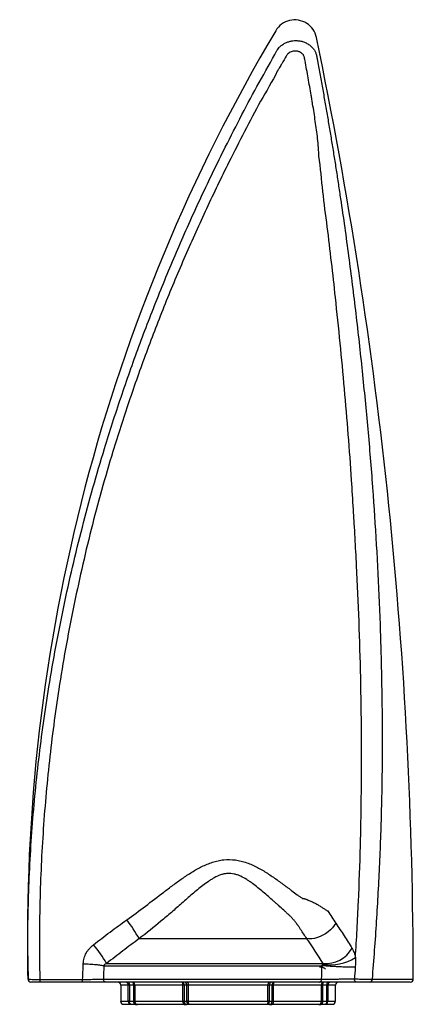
# Model space of a CAD drawing. Header units: millimetres. Extents: x 53 to 192, y 23 to 190.
# Tile 4 of 4: x 148 to 192, y 79 to 190. Entities that reach past the tile are written whole.
import ezdxf

# ---------------------------------------------------------------- set-up
doc = ezdxf.new("R2010")
doc.units = ezdxf.units.MM

msp = doc.modelspace()

# ---------------------------------------------------------------- linework, layer by layer
at = {"color": 7, "linetype": 'Continuous', "lineweight": 25}
for p, q in [((161.01, 86.47), (179.88, 86.47)), ((157.03, 83.42), (181.59, 83.42)), ((157.35, 83.67), (181.72, 83.67)), ((154.65, 81.57), (149.84, 81.57)), ((156.99, 81.91), (181.52, 81.91)), ((181.29, 81.57), (157.3, 81.57)), ((158.93, 81.24), (158.93, 79.41)), ((159.92, 81.24), (159.79, 81.24)), ((159.79, 79.41), (159.79, 81.24)), ((160.4, 81.24), (159.92, 81.24)), ((159.92, 81.24), (159.92, 79.41)), ((160.51, 81.24), (160.4, 81.24)), ((160.4, 79.41), (160.4, 81.24)), ((165.93, 81.24), (160.51, 81.24)), ((160.51, 81.24), (160.51, 79.41)), ((166.07, 81.24), (165.93, 81.24)), ((165.93, 79.41), (165.93, 81.24)), ((166.37, 81.24), (166.07, 81.24)), ((166.07, 81.24), (166.07, 79.41)), ((166.53, 81.24), (166.37, 81.24)), ((166.37, 79.41), (166.37, 81.24)), ((175.5, 81.24), (166.53, 81.24)), ((166.53, 81.24), (166.53, 79.41)), ((175.5, 79.41), (175.5, 81.24)), ((175.65, 81.24), (175.5, 81.24)), ((175.96, 81.24), (175.65, 81.24)), ((175.65, 81.24), (175.65, 79.41)), ((175.96, 79.41), (175.96, 81.24)), ((176.1, 81.24), (175.96, 81.24)), ((181.52, 81.24), (176.1, 81.24)), ((176.1, 81.24), (176.1, 79.41)), ((181.52, 79.41), (181.52, 81.24)), ((181.52, 81.24), (181.63, 81.24)), ((182.11, 81.24), (181.63, 81.24)), ((181.63, 81.24), (181.63, 79.41)), ((182.11, 79.41), (182.11, 81.24)), ((182.11, 81.24), (182.23, 81.24)), ((182.23, 81.24), (182.23, 79.41)), ((183.1, 79.41), (183.1, 81.24)), ((160.1, 79.07), (159.26, 79.07)), ((159.92, 79.41), (159.79, 79.41)), ((159.92, 79.41), (160.4, 79.41)), ((160.58, 79.07), (160.1, 79.07)), ((160.51, 79.41), (160.4, 79.41)), ((160.51, 79.41), (165.93, 79.41)), ((160.58, 79.07), (160.81, 79.07)), ((166.08, 79.07), (160.81, 79.07)), ((166.07, 79.41), (165.93, 79.41)), ((166.07, 79.41), (166.37, 79.41)), ((166.08, 79.07), (166.34, 79.07)), ((166.65, 79.07), (166.34, 79.07)), ((166.53, 79.41), (166.37, 79.41)), ((166.53, 79.41), (175.5, 79.41)), ((175.38, 79.07), (166.65, 79.07)), ((175.68, 79.07), (175.38, 79.07)), ((175.65, 79.41), (175.5, 79.41)), ((175.65, 79.41), (175.96, 79.41)), ((175.68, 79.07), (175.95, 79.07)), ((181.22, 79.07), (175.95, 79.07)), ((176.1, 79.41), (175.96, 79.41)), ((176.1, 79.41), (181.52, 79.41)), ((181.22, 79.07), (181.45, 79.07)), ((181.93, 79.07), (181.45, 79.07)), ((181.63, 79.41), (181.52, 79.41)), ((181.63, 79.41), (182.11, 79.41)), ((182.76, 79.07), (181.93, 79.07)), ((182.23, 79.41), (182.11, 79.41))]:
    msp.add_line(p, q, dxfattribs=at)
at = {"color": 8, "linetype": 'Continuous', "lineweight": 25}
for p, q in [((159.79, 81.24), (158.93, 81.24)), ((183.1, 81.24), (182.23, 81.24)), ((158.93, 79.41), (159.79, 79.41)), ((182.23, 79.41), (183.1, 79.41))]:
    msp.add_line(p, q, dxfattribs=at)
at = {"color": 7, "linetype": 'Continuous', "lineweight": 25, "flags": 128}
for points in [[(183.13, 88.2), (182.96, 87.94), (182.76, 87.68), (182.53, 87.44), (182.27, 87.22), (181.99, 87.01), (181.69, 86.84), (181.38, 86.69), (181.07, 86.58), (180.75, 86.49), (180.45, 86.45), (180.15, 86.44), (179.88, 86.47)], [(149.84, 81.88), (150.5, 81.88), (153.17, 81.88), (154.65, 81.88)], [(159.92, 81.24), (159.92, 81.31), (159.91, 81.37), (159.89, 81.43), (159.87, 81.48), (159.84, 81.52), (159.81, 81.55), (159.78, 81.57), (159.74, 81.57)], [(160.4, 81.24), (160.39, 81.31), (160.38, 81.37), (160.36, 81.43), (160.34, 81.48), (160.31, 81.52), (160.28, 81.55), (160.25, 81.57), (160.21, 81.57)], [(165.93, 81.24), (165.93, 81.31), (165.92, 81.37), (165.91, 81.43), (165.89, 81.48), (165.87, 81.52), (165.84, 81.55), (165.81, 81.57), (165.79, 81.57)], [(166.41, 81.57), (166.43, 81.57), (166.45, 81.55), (166.47, 81.52), (166.49, 81.48), (166.51, 81.43), (166.52, 81.37), (166.53, 81.31), (166.53, 81.24)], [(175.62, 81.57), (175.6, 81.57), (175.58, 81.55), (175.55, 81.52), (175.54, 81.48), (175.52, 81.43), (175.51, 81.37), (175.5, 81.31), (175.5, 81.24)], [(176.24, 81.57), (176.21, 81.57), (176.19, 81.55), (176.16, 81.52), (176.14, 81.48), (176.12, 81.43), (176.11, 81.37), (176.1, 81.31), (176.1, 81.24)], [(181.82, 81.57), (181.78, 81.57), (181.75, 81.55), (181.71, 81.52), (181.69, 81.48), (181.66, 81.43), (181.65, 81.37), (181.64, 81.31), (181.63, 81.24)], [(182.29, 81.57), (182.25, 81.57), (182.22, 81.55), (182.19, 81.52), (182.16, 81.48), (182.14, 81.43), (182.12, 81.37), (182.11, 81.31), (182.11, 81.24)], [(160.1, 79.07), (160.07, 79.08), (160.03, 79.1), (160, 79.13), (159.98, 79.17), (159.95, 79.22), (159.94, 79.28), (159.93, 79.34), (159.92, 79.41)], [(160.58, 79.07), (160.54, 79.08), (160.51, 79.1), (160.48, 79.13), (160.45, 79.17), (160.43, 79.22), (160.41, 79.28), (160.4, 79.34), (160.4, 79.41)], [(165.93, 79.41), (165.93, 79.34), (165.94, 79.28), (165.96, 79.22), (165.97, 79.17), (166, 79.13), (166.02, 79.1), (166.05, 79.08), (166.08, 79.07)], [(166.53, 79.41), (166.53, 79.34), (166.54, 79.28), (166.55, 79.22), (166.57, 79.17), (166.58, 79.13), (166.61, 79.1), (166.63, 79.08), (166.65, 79.07)], [(175.5, 79.41), (175.5, 79.34), (175.49, 79.28), (175.48, 79.22), (175.46, 79.17), (175.44, 79.13), (175.42, 79.1), (175.4, 79.08), (175.38, 79.07)], [(176.1, 79.41), (176.09, 79.34), (176.09, 79.28), (176.07, 79.22), (176.05, 79.17), (176.03, 79.13), (176.01, 79.1), (175.98, 79.08), (175.95, 79.07)], [(181.63, 79.41), (181.63, 79.34), (181.62, 79.28), (181.6, 79.22), (181.58, 79.17), (181.55, 79.13), (181.52, 79.1), (181.49, 79.08), (181.45, 79.07)], [(182.11, 79.41), (182.1, 79.34), (182.09, 79.28), (182.08, 79.22), (182.05, 79.17), (182.03, 79.13), (181.99, 79.1), (181.96, 79.08), (181.93, 79.07)]]:
    msp.add_lwpolyline(points, dxfattribs=at)
at = {"color": 7, "linetype": 'Continuous', "lineweight": 25}
for centre, radius, start, end in [((143.89, 76.82), 19.65, 29.4195, 36.797), ((142.72, 75), 17.01, 30.6711, 39.3601), ((182.02, 87.02), 3.36, 264.7434, 330.7958), ((182.4, 89.09), 5.59, 262.1839, 301.6872), ((148.84, 81.91), 0.333, 181.0968, 270.0005), ((148.84, 81.91), 0.333, 181.428, 270), ((211.37, 81.81), 61.53, 179.9297, 180.2176), ((158.6, 81.24), 0.333, 0, 90), ((159.47, 81.25), 0.322, 357.9573, 87.8002), ((160.2, 81.26), 0.318, 357.1485, 86.832), ((165.76, 81.26), 0.31, 355.4032, 84.5106), ((166.06, 81.26), 0.31, 355.4032, 84.5106), ((175.96, 81.26), 0.31, 95.4893, 184.5972), ((176.27, 81.26), 0.31, 95.4893, 184.5972), ((181.83, 81.26), 0.318, 93.1681, 182.8513), ((182.56, 81.25), 0.322, 92.1999, 182.0426), ((183.43, 81.24), 0.333, 90, 180), ((186.92, 81.86), 0.294, 281.4345, 6.8995), ((191.51, 81.91), 0.333, 270, 0.0364), ((159.26, 79.41), 0.333, 180, 270), ((160.12, 79.4), 0.322, 177.9573, 267.8002), ((160.83, 79.39), 0.318, 177.1485, 266.8321), ((166.37, 79.38), 0.31, 175.4032, 264.5106), ((166.68, 79.38), 0.31, 175.4032, 264.5106), ((175.35, 79.38), 0.31, 275.4895, 4.5967), ((175.65, 79.38), 0.31, 275.4894, 4.5968), ((181.2, 79.39), 0.318, 273.168, 2.8514), ((181.91, 79.4), 0.322, 272.1998, 2.0427), ((182.76, 79.41), 0.333, 270, 0)]:
    msp.add_arc(centre, radius, start, end, dxfattribs=at)
for points, knots in [([(191.85, 81.91), (191.82, 117.52), (188.18, 153.04), (180.82, 188.59), (180.22, 189.44), (178.94, 189.94), (177.56, 189.89), (176.72, 189.27), (157.23, 156.41), (147.57, 119.4), (148.51, 81.9)], [0.0014743, 0.0014743, 0.0014743, 0.0014743, 0.473709, 0.473709, 0.4828311, 0.4873922, 0.4919533, 0.5010754, 0.5010754, 0.9985628, 0.9985628, 0.9985628, 0.9985628]), ([(176.5, 186.46), (176.5, 186.46), (176.58, 186.46), (176.65, 186.75), (176.92, 186.94), (177.22, 187.19), (177.57, 187.36), (177.92, 187.49), (178.29, 187.56), (178.68, 187.58), (179.09, 187.55), (179.5, 187.44), (179.89, 187.27), (180.23, 187.04), (180.51, 186.78), (180.73, 186.5), (180.87, 186.19), (180.95, 185.98), (180.97, 185.87), (180.97, 185.87)], [0, 0, 0, 0, 0.000001, 0.04625, 0.115302, 0.186289, 0.251512, 0.318196, 0.383795, 0.450754, 0.523998, 0.599294, 0.673426, 0.749873, 0.814417, 0.880892, 0.939633, 0.999998, 1, 1, 1, 1]), ([(148.51, 81.9), (148.5, 82.63), (148.47, 84.39), (148.48, 87.17), (148.54, 90.59), (148.68, 94.35), (148.93, 98.45), (149.27, 102.55), (149.71, 106.65), (150.23, 110.74), (150.87, 114.97), (151.62, 119.34), (152.51, 123.83), (153.5, 128.32), (154.6, 132.78), (155.8, 137.23), (157.23, 142.12), (158.94, 147.43), (160.96, 153.16), (163.14, 158.83), (165.49, 164.47), (168, 170.06), (170.38, 174.98), (172.57, 179.24), (174.47, 182.88), (175.89, 185.23), (176.5, 186.46), (176.5, 186.46)], [0, 0, 0, 0, 0.020036, 0.048172, 0.076317, 0.113849, 0.151385, 0.188917, 0.226614, 0.264317, 0.302015, 0.34388, 0.385751, 0.427617, 0.469682, 0.511752, 0.553818, 0.609152, 0.664487, 0.719999, 0.775512, 0.831549, 0.887586, 0.925057, 0.962531, 1, 1, 1, 1, 1]), ([(181.24, 174.57), (181.23, 174.73), (181.22, 174.9), (181.2, 175.23), (181.19, 175.39), (181.15, 175.88), (181.12, 176.21), (181.01, 177.19), (180.92, 177.84), (180.73, 179.15), (180.63, 179.8), (180.5, 180.61), (180.47, 180.77), (180.43, 181.01), (180.42, 181.1), (180.39, 181.26), (180.38, 181.34), (180.31, 181.75), (180.25, 182.07), (180.08, 183.04), (179.97, 183.69), (179.79, 184.66), (179.73, 184.98), (179.65, 185.39), (179.64, 185.47), (179.62, 185.57), (179.62, 185.59), (179.61, 185.63), (179.6, 185.65), (179.59, 185.71), (179.58, 185.75), (179.55, 185.83), (179.53, 185.86), (179.49, 185.94), (179.47, 185.97), (179.42, 186.03), (179.39, 186.06), (179.33, 186.12), (179.3, 186.15), (179.2, 186.22), (179.13, 186.26), (179.02, 186.31), (178.98, 186.33), (178.9, 186.35), (178.86, 186.37), (178.78, 186.38), (178.74, 186.39), (178.66, 186.4), (178.62, 186.4), (178.5, 186.4), (178.42, 186.39), (178.26, 186.36), (178.18, 186.34), (178.03, 186.28), (177.95, 186.24), (177.82, 186.14), (177.76, 186.09), (177.67, 186), (177.65, 185.97), (177.6, 185.9), (177.58, 185.87), (177.39, 185.55), (177.23, 185.26), (176.98, 184.83), (176.9, 184.69), (176.77, 184.48), (176.73, 184.41), (176.66, 184.31), (176.64, 184.27), (176.61, 184.22), (176.6, 184.2), (176.58, 184.18), (176.57, 184.16), (176.56, 184.15), (176.56, 184.14), (176.55, 184.14), (176.55, 184.13)], [0, 0, 0, 0, 0.03125, 0.03125, 0.0625, 0.0625, 0.125, 0.125, 0.25, 0.25, 0.375, 0.375, 0.40625, 0.40625, 0.421875, 0.421875, 0.4375, 0.4375, 0.5, 0.5, 0.625, 0.625, 0.6875, 0.6875, 0.703125, 0.703125, 0.707031, 0.707031, 0.710938, 0.710938, 0.71875, 0.71875, 0.726563, 0.726563, 0.734375, 0.734375, 0.742188, 0.742188, 0.75, 0.75, 0.765625, 0.765625, 0.773438, 0.773438, 0.78125, 0.78125, 0.789063, 0.789063, 0.796875, 0.796875, 0.8125, 0.8125, 0.828125, 0.828125, 0.84375, 0.84375, 0.859375, 0.859375, 0.867188, 0.867188, 0.875, 0.875, 0.9375, 0.9375, 0.96875, 0.96875, 0.984375, 0.984375, 0.992188, 0.992188, 0.996094, 0.996094, 0.998047, 0.999023, 0.999023, 1, 1, 1, 1]), ([(180.97, 185.87), (180.97, 185.87), (180.97, 185.87), (180.97, 185.87), (180.97, 185.87), (180.97, 185.86), (180.97, 185.84), (180.98, 185.82), (180.99, 185.76), (181.01, 185.64), (181.05, 185.41), (181.14, 184.94), (181.21, 184.54), (181.36, 183.73), (181.46, 183.2), (181.6, 182.39), (181.65, 182.13), (181.74, 181.59), (181.79, 181.32), (181.93, 180.52), (182.02, 179.98), (182.21, 178.91), (182.3, 178.37), (182.48, 177.3), (182.57, 176.76), (182.75, 175.69), (182.83, 175.15), (183.01, 174.08), (183.09, 173.54), (183.26, 172.46), (183.34, 171.93), (183.5, 170.85), (183.58, 170.31), (183.82, 168.7), (183.98, 167.62), (184.43, 164.39), (184.71, 162.23), (185.26, 157.91), (185.51, 155.75), (185.99, 151.42), (186.21, 149.26), (186.63, 144.92), (186.83, 142.76), (187.09, 139.5), (187.18, 138.42), (187.3, 136.79), (187.34, 136.24), (187.41, 135.16), (187.45, 134.62), (187.77, 129.73), (187.99, 125.38), (188.21, 118.86), (188.26, 116.68), (188.33, 112.33), (188.35, 110.15), (188.34, 105.8), (188.31, 103.62), (188.21, 99.27), (188.13, 97.1), (187.94, 92.75), (187.82, 90.58), (187.62, 87.32), (187.54, 86.24), (187.38, 84.07), (187.3, 82.98), (187.21, 81.9)], [0, 0, 0, 0, 0.000031, 0.000031, 0.000061, 0.000122, 0.000244, 0.000488, 0.000977, 0.001953, 0.003906, 0.007812, 0.015625, 0.015625, 0.03125, 0.03125, 0.039062, 0.039062, 0.046875, 0.046875, 0.0625, 0.0625, 0.078125, 0.078125, 0.09375, 0.09375, 0.109375, 0.109375, 0.125, 0.125, 0.140625, 0.140625, 0.15625, 0.15625, 0.1875, 0.1875, 0.25, 0.25, 0.3125, 0.3125, 0.375, 0.375, 0.4375, 0.4375, 0.46875, 0.46875, 0.484375, 0.484375, 0.5, 0.5, 0.625, 0.625, 0.6875, 0.6875, 0.75, 0.75, 0.8125, 0.8125, 0.875, 0.875, 0.9375, 0.9375, 0.96875, 0.96875, 1, 1, 1, 1]), ([(176.55, 184.13), (176.55, 184.13), (175.98, 182.98), (174.63, 180.77), (172.86, 177.34), (170.8, 173.31), (168.56, 168.66), (166.16, 163.34), (163.9, 157.94), (161.79, 152.46), (159.83, 146.92), (158.16, 141.74), (156.76, 136.93), (155.59, 132.52), (154.53, 128.07), (153.57, 123.59), (152.71, 119.09), (151.98, 114.73), (151.38, 110.52), (150.89, 106.47), (150.49, 102.4), (150.18, 98.31), (149.95, 94.22), (149.83, 90.47), (149.78, 87.06), (149.79, 84.32), (149.82, 82.59), (149.84, 81.88)], [0, 0, 0, 0, 0, 0.036109, 0.072222, 0.108333, 0.162656, 0.21698, 0.271799, 0.326617, 0.381612, 0.436606, 0.479264, 0.52193, 0.56459, 0.607469, 0.650355, 0.693234, 0.731431, 0.769632, 0.807829, 0.84619, 0.884555, 0.922916, 0.95152, 0.980132, 1, 1, 1, 1]), ([(185.11, 134.77), (185.11, 134.77), (185.04, 135.87), (184.88, 138.69), (184.54, 143.22), (184.11, 148.37), (183.63, 153.52), (183, 159.6), (182.35, 165.29), (181.65, 170.58), (181.41, 173.24), (181.24, 174.57), (181.24, 174.57)], [0, 0, 0, 0, 0.0000002, 0.0826424, 0.2118071, 0.3409726, 0.4702016, 0.5994307, 0.7997114, 0.8998627, 0.9999997, 1, 1, 1, 1]), ([(185.34, 84.33), (185.4, 85.38), (185.47, 86.43), (185.58, 88.53), (185.63, 89.58), (185.77, 92.73), (185.85, 94.83), (185.93, 97.98), (185.95, 99.03), (185.99, 101.14), (186, 102.19), (186.03, 105.34), (186.04, 107.45), (185.99, 113.76), (185.9, 117.96), (185.67, 124.27), (185.57, 126.37), (185.41, 129.52), (185.36, 130.57), (185.27, 132.15), (185.22, 132.93), (185.16, 133.85), (185.14, 134.31), (185.12, 134.54), (185.11, 134.66), (185.11, 134.7), (185.11, 134.74), (185.11, 134.75), (185.11, 134.77)], [0, 0, 0, 0, 0.0625, 0.0625, 0.125, 0.125, 0.25, 0.25, 0.3125, 0.3125, 0.375, 0.375, 0.5, 0.5, 0.75, 0.75, 0.875, 0.875, 0.9375, 0.9375, 0.96875, 0.984375, 0.992188, 0.996094, 0.998047, 0.999023, 0.999023, 1, 1, 1, 1]), ([(159.63, 88.59), (160.33, 89.09), (161.02, 89.61), (162.4, 90.65), (163.08, 91.18), (164.11, 91.96), (164.46, 92.22), (165.15, 92.74), (165.5, 92.99), (166.03, 93.36), (166.21, 93.48), (166.57, 93.72), (166.76, 93.84), (167.31, 94.18), (167.68, 94.39), (168.45, 94.77), (168.84, 94.93), (169.46, 95.13), (169.67, 95.19), (169.99, 95.26), (170.1, 95.28), (170.31, 95.32), (170.42, 95.33), (170.96, 95.39), (171.4, 95.38), (171.94, 95.31), (172.05, 95.29), (172.26, 95.25), (172.37, 95.22), (172.69, 95.15), (172.9, 95.08), (173.31, 94.94), (173.51, 94.86), (173.91, 94.68), (174.11, 94.58), (174.69, 94.28), (175.07, 94.06), (175.8, 93.59), (176.16, 93.34), (176.7, 92.96), (176.87, 92.83), (177.14, 92.64), (177.22, 92.57), (177.36, 92.47), (177.4, 92.44), (177.46, 92.39), (177.49, 92.37), (177.53, 92.34), (177.55, 92.33), (177.57, 92.31)], [0, 0, 0, 0, 0.125, 0.125, 0.25, 0.25, 0.3125, 0.3125, 0.375, 0.375, 0.40625, 0.40625, 0.4375, 0.4375, 0.5, 0.5, 0.5625, 0.5625, 0.59375, 0.59375, 0.609375, 0.609375, 0.625, 0.625, 0.6875, 0.6875, 0.703125, 0.703125, 0.71875, 0.71875, 0.75, 0.75, 0.78125, 0.78125, 0.8125, 0.8125, 0.875, 0.875, 0.9375, 0.9375, 0.96875, 0.96875, 0.984375, 0.984375, 0.992187, 0.992187, 0.996094, 0.996094, 1, 1, 1, 1]), ([(179.88, 86.47), (179.64, 86.81), (179.41, 87.15), (179.11, 87.59), (179.03, 87.73), (178.94, 87.86), (178.89, 87.93), (178.88, 87.95), (178.85, 88), (178.83, 88.02), (178.75, 88.13), (178.68, 88.23), (178.53, 88.41), (178.45, 88.51), (178.29, 88.69), (178.21, 88.78), (178.08, 88.92), (178.04, 88.97), (177.97, 89.03), (177.95, 89.06), (177.91, 89.09), (177.9, 89.1), (177.88, 89.12), (177.87, 89.13), (177.76, 89.23), (177.66, 89.32), (177.47, 89.49), (177.37, 89.58), (177.09, 89.83), (176.9, 90.01), (176.61, 90.27), (176.51, 90.35), (176.32, 90.52), (176.22, 90.61), (175.74, 91.04), (175.35, 91.38), (174.76, 91.88), (174.56, 92.04), (174.16, 92.37), (173.96, 92.53), (173.65, 92.76), (173.54, 92.83), (173.33, 92.98), (173.22, 93.05), (172.89, 93.26), (172.67, 93.38), (172.32, 93.54), (172.2, 93.59), (172.02, 93.66), (171.96, 93.68), (171.83, 93.71), (171.77, 93.73), (171.45, 93.8), (171.19, 93.82), (170.87, 93.8), (170.8, 93.79), (170.67, 93.77), (170.61, 93.76), (170.48, 93.74), (170.42, 93.72), (170.29, 93.68), (170.23, 93.66), (169.92, 93.56), (169.69, 93.45), (169.35, 93.26), (169.24, 93.2), (169.02, 93.06), (168.91, 92.99), (168.59, 92.77), (168.38, 92.62), (167.97, 92.3), (167.77, 92.14), (167.37, 91.81), (167.17, 91.64), (166.58, 91.13), (166.2, 90.79), (165.42, 90.11), (165.03, 89.76), (164.24, 89.08), (163.85, 88.75), (162.65, 87.75), (161.84, 87.1), (161.01, 86.47)], [0, 0, 0, 0, 0.0625, 0.0625, 0.078125, 0.085937, 0.085937, 0.089844, 0.089844, 0.09375, 0.09375, 0.109375, 0.109375, 0.125, 0.125, 0.140625, 0.140625, 0.148437, 0.148437, 0.152344, 0.152344, 0.154297, 0.154297, 0.15625, 0.15625, 0.171875, 0.171875, 0.1875, 0.1875, 0.21875, 0.21875, 0.234375, 0.234375, 0.25, 0.25, 0.3125, 0.3125, 0.34375, 0.34375, 0.375, 0.375, 0.390625, 0.390625, 0.40625, 0.40625, 0.4375, 0.4375, 0.453125, 0.453125, 0.460938, 0.460938, 0.46875, 0.46875, 0.5, 0.5, 0.507813, 0.507813, 0.515625, 0.515625, 0.523438, 0.523438, 0.53125, 0.53125, 0.5625, 0.5625, 0.578125, 0.578125, 0.59375, 0.59375, 0.625, 0.625, 0.65625, 0.65625, 0.6875, 0.6875, 0.75, 0.75, 0.8125, 0.8125, 0.875, 0.875, 1, 1, 1, 1]), ([(177.57, 92.31), (177.63, 92.27), (177.68, 92.24), (177.78, 92.16), (177.83, 92.13), (177.99, 92.02), (178.09, 91.94), (178.4, 91.72), (178.6, 91.56), (178.8, 91.41)], [0, 0, 0, 0, 0.125, 0.125, 0.25, 0.25, 0.5, 0.5, 1, 1, 1, 1]), ([(178.8, 91.41), (178.89, 91.34), (178.98, 91.27), (179.12, 91.16), (179.17, 91.13), (179.27, 91.06), (179.32, 91.03), (179.37, 91)], [0, 0, 0, 0, 0.5, 0.5, 0.75, 0.75, 1, 1, 1, 1]), ([(179.37, 91), (179.38, 91), (179.39, 91), (179.41, 91), (179.42, 91), (179.44, 90.99), (179.46, 90.99), (179.52, 90.98), (179.56, 90.98), (179.61, 90.97), (179.63, 90.96), (179.67, 90.95), (179.68, 90.94), (179.74, 90.92), (179.77, 90.91), (179.87, 90.87), (179.94, 90.84), (180.08, 90.79), (180.15, 90.76), (180.28, 90.7), (180.35, 90.67), (180.48, 90.61), (180.55, 90.58), (180.67, 90.52), (180.74, 90.49), (180.86, 90.42), (180.92, 90.39), (181.1, 90.29), (181.21, 90.22), (181.44, 90.08), (181.54, 90.02), (181.7, 89.92), (181.75, 89.88), (181.85, 89.82), (181.9, 89.79), (182, 89.73), (182.05, 89.7), (182.12, 89.66), (182.14, 89.64), (182.17, 89.62), (182.18, 89.61), (182.21, 89.6), (182.22, 89.59), (182.23, 89.59)], [0, 0, 0, 0, 0.007812, 0.007812, 0.015625, 0.015625, 0.03125, 0.03125, 0.0625, 0.0625, 0.078125, 0.078125, 0.09375, 0.09375, 0.125, 0.125, 0.1875, 0.1875, 0.25, 0.25, 0.3125, 0.3125, 0.375, 0.375, 0.4375, 0.4375, 0.5, 0.5, 0.625, 0.625, 0.75, 0.75, 0.8125, 0.8125, 0.875, 0.875, 0.9375, 0.9375, 0.96875, 0.96875, 0.984375, 0.984375, 1, 1, 1, 1]), ([(155.87, 85.78), (156.49, 86.26), (157.11, 86.74), (158.36, 87.67), (158.99, 88.13), (159.63, 88.59)], [0, 0, 0, 0, 0.5, 0.5, 1, 1, 1, 1]), ([(183.13, 88.2), (183.45, 87.73), (183.76, 87.26), (184.36, 86.32), (184.66, 85.85), (184.95, 85.38)], [0, 0, 0, 0, 0.5, 0.5, 1, 1, 1, 1]), ([(161.01, 86.47), (160.39, 86.01), (159.78, 85.55), (158.56, 84.62), (157.95, 84.15), (157.35, 83.67)], [0, 0, 0, 0, 0.5, 0.5, 1, 1, 1, 1]), ([(154.72, 83.64), (154.72, 83.75), (154.74, 83.85), (154.77, 84.06), (154.79, 84.16), (154.88, 84.46), (154.96, 84.66), (155.11, 84.93), (155.16, 85.02), (155.28, 85.19), (155.35, 85.28), (155.55, 85.51), (155.7, 85.65), (155.87, 85.78)], [0, 0, 0, 0, 0.125, 0.125, 0.25, 0.25, 0.5, 0.5, 0.625, 0.625, 0.75, 0.75, 1, 1, 1, 1]), ([(184.95, 85.38), (185, 85.31), (185.04, 85.23), (185.12, 85.07), (185.15, 84.99), (185.22, 84.81), (185.25, 84.72), (185.3, 84.53), (185.32, 84.43), (185.34, 84.33)], [0, 0, 0, 0, 0.25, 0.25, 0.5, 0.5, 0.75, 0.75, 1, 1, 1, 1]), ([(185.34, 84.33), (185.34, 84.15), (185.34, 83.97), (185.33, 83.61), (185.33, 83.43), (185.32, 83.24)], [0, 0, 0, 0, 0.5, 0.5, 1, 1, 1, 1]), ([(154.65, 81.88), (154.66, 82.16), (154.68, 82.75), (154.71, 83.34), (154.72, 83.64)], [0, 0, 0, 0, 0.483392, 1, 1, 1, 1]), ([(154.72, 83.64), (154.97, 83.63), (155.22, 83.62), (155.69, 83.59), (155.92, 83.57), (156.33, 83.54), (156.51, 83.51), (156.82, 83.47), (156.94, 83.45), (157.03, 83.42)], [0, 0, 0, 0, 0.25, 0.25, 0.5, 0.5, 0.75, 0.75, 1, 1, 1, 1]), ([(157.35, 83.67), (157.28, 83.65), (157.22, 83.63), (157.14, 83.57), (157.11, 83.55), (157.08, 83.51), (157.07, 83.49), (157.05, 83.46), (157.04, 83.44), (157.03, 83.42)], [0, 0, 0, 0, 0.5, 0.5, 0.75, 0.75, 0.875, 0.875, 1, 1, 1, 1]), ([(181.99, 83.02), (181.94, 83.07), (181.85, 83.15), (181.69, 83.23), (181.51, 83.27), (181.38, 83.27), (181.3, 83.26)], [0, 0, 0, 0, 0.287375, 0.504313, 0.685354, 1, 1, 1, 1]), ([(181.59, 83.42), (181.6, 83.45), (181.61, 83.47), (181.62, 83.51), (181.63, 83.53), (181.64, 83.55)], [0, 0, 0, 0, 0.5, 0.5, 1, 1, 1, 1]), ([(185.32, 83.24), (185.22, 83.24), (185.11, 83.24), (184.85, 83.24), (184.71, 83.25), (184.4, 83.25), (184.23, 83.26), (183.88, 83.27), (183.69, 83.28), (183.32, 83.3), (183.13, 83.31), (182.76, 83.33), (182.59, 83.34), (182.26, 83.36), (182.1, 83.38), (181.82, 83.4), (181.7, 83.41), (181.59, 83.42)], [0, 0, 0, 0, 0.125, 0.125, 0.25, 0.25, 0.375, 0.375, 0.5, 0.5, 0.625, 0.625, 0.75, 0.75, 0.875, 0.875, 1, 1, 1, 1]), ([(181.64, 83.55), (181.65, 83.58), (181.67, 83.6), (181.69, 83.64), (181.7, 83.66), (181.72, 83.67)], [0, 0, 0, 0, 0.5, 0.5, 1, 1, 1, 1]), ([(148.51, 81.9), (148.52, 81.9), (148.55, 81.89), (148.78, 81.89), (149.12, 81.88), (149.5, 81.88), (149.74, 81.88), (149.84, 81.88)], [0, 0, 0, 0, 0.215676, 0.431449, 0.6469, 0.861833, 1, 1, 1, 1]), ([(148.51, 81.9), (148.51, 81.9), (148.51, 81.9), (148.51, 81.9), (148.51, 81.9), (148.51, 81.9), (148.51, 81.9)], [0, 0, 0, 0, 0.00707283, 0.00707283, 0.00707283, 0.01414559, 0.01414559, 0.01414559, 0.01414559]), ([(149.84, 81.57), (149.77, 81.57), (149.58, 81.57), (149.3, 81.57), (149.05, 81.57), (148.87, 81.57), (148.85, 81.57), (148.84, 81.57)], [0, 0, 0, 0, 0.1381107, 0.3529593, 0.5683755, 0.7841951, 1, 1, 1, 1]), ([(154.65, 81.88), (154.77, 81.88), (154.9, 81.88), (155.15, 81.88), (155.27, 81.88), (155.51, 81.88), (155.63, 81.88), (155.8, 81.89), (155.86, 81.89), (155.97, 81.89), (156.02, 81.89), (156.17, 81.89), (156.27, 81.89), (156.41, 81.89), (156.45, 81.89), (156.54, 81.9), (156.58, 81.9), (156.7, 81.9), (156.77, 81.9), (156.89, 81.9), (156.94, 81.91), (156.99, 81.91)], [0, 0, 0, 0, 0.125, 0.125, 0.25, 0.25, 0.375, 0.375, 0.4375, 0.4375, 0.5, 0.5, 0.625, 0.625, 0.6875, 0.6875, 0.75, 0.75, 0.875, 0.875, 1, 1, 1, 1]), ([(154.65, 81.57), (154.65, 81.57), (154.65, 81.58), (154.65, 81.61), (154.65, 81.63), (154.65, 81.69), (154.65, 81.72), (154.65, 81.8), (154.65, 81.84), (154.65, 81.88)], [0, 0, 0, 0, 0.25, 0.25, 0.5, 0.5, 0.75, 0.75, 1, 1, 1, 1]), ([(157.3, 81.57), (157.25, 81.57), (157.19, 81.57), (157.05, 81.57), (156.97, 81.57), (156.84, 81.57), (156.79, 81.57), (156.7, 81.57), (156.65, 81.57), (156.49, 81.57), (156.38, 81.57), (156.2, 81.57), (156.14, 81.57), (156.02, 81.57), (155.96, 81.57), (155.76, 81.57), (155.63, 81.57), (155.36, 81.57), (155.22, 81.57), (154.93, 81.57), (154.79, 81.57), (154.65, 81.57)], [0, 0, 0, 0, 0.125, 0.125, 0.25, 0.25, 0.3125, 0.3125, 0.375, 0.375, 0.5, 0.5, 0.5625, 0.5625, 0.625, 0.625, 0.75, 0.75, 0.875, 0.875, 1, 1, 1, 1]), ([(157.3, 81.57), (157.26, 81.57), (157.22, 81.58), (157.14, 81.62), (157.11, 81.64), (157.05, 81.7), (157.03, 81.74), (157, 81.82), (156.99, 81.86), (156.99, 81.91)], [0, 0, 0, 0, 0.25, 0.25, 0.5, 0.5, 0.75, 0.75, 1, 1, 1, 1]), ([(181.29, 81.57), (181.32, 81.57), (181.35, 81.58), (181.41, 81.62), (181.43, 81.64), (181.48, 81.7), (181.49, 81.74), (181.52, 81.82), (181.52, 81.86), (181.52, 81.91)], [0, 0, 0, 0, 0.25, 0.25, 0.5, 0.5, 0.75, 0.75, 1, 1, 1, 1]), ([(185.49, 81.57), (185.37, 81.57), (185.23, 81.57), (185, 81.57), (184.92, 81.57), (184.8, 81.57), (184.76, 81.57), (184.67, 81.57), (184.63, 81.57), (184.41, 81.57), (184.23, 81.57), (183.94, 81.57), (183.84, 81.57), (183.65, 81.57), (183.55, 81.57), (183.25, 81.57), (183.06, 81.57), (182.76, 81.57), (182.66, 81.57), (182.47, 81.57), (182.38, 81.57), (182.19, 81.57), (182.1, 81.57), (181.93, 81.57), (181.84, 81.57), (181.59, 81.57), (181.43, 81.57), (181.29, 81.57)], [0, 0, 0, 0, 0.125, 0.125, 0.1875, 0.1875, 0.21875, 0.21875, 0.25, 0.25, 0.375, 0.375, 0.4375, 0.4375, 0.5, 0.5, 0.625, 0.625, 0.6875, 0.6875, 0.75, 0.75, 0.8125, 0.8125, 0.875, 0.875, 1, 1, 1, 1]), ([(181.52, 81.91), (181.54, 81.91), (181.55, 81.91), (181.59, 81.91), (181.64, 81.91), (181.69, 81.91), (181.79, 81.91), (181.86, 81.91), (182.01, 81.91), (182.08, 81.91), (182.24, 81.91), (182.32, 81.92), (182.48, 81.92), (182.56, 81.92), (182.73, 81.92), (182.82, 81.92), (183.08, 81.92), (183.25, 81.92), (183.51, 81.92), (183.6, 81.93), (183.77, 81.93), (183.86, 81.93), (184.11, 81.93), (184.27, 81.93), (184.51, 81.93), (184.58, 81.93), (184.73, 81.93), (184.8, 81.93), (184.93, 81.93), (185, 81.93), (185.09, 81.93), (185.12, 81.93), (185.16, 81.93), (185.18, 81.93), (185.21, 81.93), (185.22, 81.93), (185.23, 81.93)], [0, 0, 0, 0, 0.015625, 0.015625, 0.03125, 0.0625, 0.0625, 0.125, 0.125, 0.1875, 0.1875, 0.25, 0.25, 0.3125, 0.3125, 0.375, 0.375, 0.5, 0.5, 0.5625, 0.5625, 0.625, 0.625, 0.75, 0.75, 0.8125, 0.8125, 0.875, 0.875, 0.9375, 0.9375, 0.96875, 0.96875, 0.984375, 0.984375, 1, 1, 1, 1]), ([(185.23, 81.93), (185.29, 81.93), (185.36, 81.93), (185.46, 81.93), (185.5, 81.93), (185.58, 81.93), (185.62, 81.93), (185.74, 81.92), (185.83, 81.92), (185.97, 81.92), (186.01, 81.92), (186.1, 81.92), (186.2, 81.92), (186.29, 81.91), (186.38, 81.91), (186.43, 81.91), (186.57, 81.91), (186.66, 81.91), (186.83, 81.9), (186.92, 81.9), (187.07, 81.9), (187.15, 81.9), (187.21, 81.9)], [0, 0, 0, 0, 0.125, 0.125, 0.1875, 0.1875, 0.25, 0.25, 0.375, 0.375, 0.4375, 0.4375, 0.5, 0.5625, 0.5625, 0.625, 0.625, 0.75, 0.75, 0.875, 0.875, 1, 1, 1, 1]), ([(185.49, 81.57), (185.46, 81.57), (185.42, 81.58), (185.36, 81.62), (185.33, 81.65), (185.28, 81.71), (185.26, 81.75), (185.24, 81.84), (185.23, 81.88), (185.23, 81.93)], [0, 0, 0, 0, 0.25, 0.25, 0.5, 0.5, 0.75, 0.75, 1, 1, 1, 1]), ([(186.98, 81.57), (186.93, 81.57), (186.87, 81.57), (186.76, 81.57), (186.69, 81.57), (186.56, 81.57), (186.49, 81.57), (186.39, 81.57), (186.36, 81.57), (186.29, 81.57), (186.22, 81.57), (186.15, 81.57), (186.08, 81.57), (186.04, 81.57), (185.94, 81.57), (185.88, 81.57), (185.75, 81.57), (185.69, 81.57), (185.59, 81.57), (185.54, 81.57), (185.49, 81.57)], [0, 0, 0, 0, 0.125, 0.125, 0.25, 0.25, 0.375, 0.375, 0.4375, 0.4375, 0.5, 0.5625, 0.5625, 0.625, 0.625, 0.75, 0.75, 0.875, 0.875, 1, 1, 1, 1]), ([(191.51, 81.57), (191.51, 81.57), (191.49, 81.57), (191.41, 81.57), (191.38, 81.57), (191.31, 81.57), (191.26, 81.57), (191.11, 81.57), (190.99, 81.57), (190.7, 81.57), (190.53, 81.57), (190.24, 81.57), (190.13, 81.57), (189.97, 81.57), (189.92, 81.57), (189.8, 81.57), (189.74, 81.57), (189.44, 81.57), (189.18, 81.57), (188.62, 81.57), (188.32, 81.57), (187.68, 81.57), (187.34, 81.57), (186.98, 81.57)], [0, 0, 0, 0, 0.125, 0.125, 0.1875, 0.1875, 0.25, 0.25, 0.375, 0.375, 0.5, 0.5, 0.5625, 0.5625, 0.59375, 0.59375, 0.625, 0.625, 0.75, 0.75, 0.875, 0.875, 1, 1, 1, 1]), ([(187.21, 81.9), (187.58, 81.9), (187.93, 81.9), (188.58, 81.9), (188.89, 81.9), (189.46, 81.9), (189.73, 81.9), (190.04, 81.9), (190.1, 81.9), (190.21, 81.9), (190.27, 81.9), (190.44, 81.9), (190.54, 81.9), (190.84, 81.9), (191.01, 81.9), (191.31, 81.91), (191.44, 81.91), (191.59, 81.91), (191.64, 81.91), (191.71, 81.91), (191.74, 81.91), (191.82, 81.91), (191.85, 81.91), (191.85, 81.91)], [0, 0, 0, 0, 0.125, 0.125, 0.25, 0.25, 0.375, 0.375, 0.40625, 0.40625, 0.4375, 0.4375, 0.5, 0.5, 0.625, 0.625, 0.75, 0.75, 0.8125, 0.8125, 0.875, 0.875, 1, 1, 1, 1])]:
    msp.add_open_spline(points, degree=3, knots=knots, dxfattribs=at)
for points in [[(182.23, 89.59), (182.53, 89.11), (182.83, 88.65), (183.13, 88.2)], [(181.72, 83.67), (181.13, 84.61), (180.52, 85.54), (179.88, 86.47)], [(157.03, 83.42), (157.02, 82.92), (157, 82.41), (156.99, 81.91)], [(181.52, 81.91), (181.55, 82.41), (181.57, 82.92), (181.59, 83.42)], [(185.32, 83.24), (185.29, 82.81), (185.26, 82.37), (185.23, 81.93)]]:
    msp.add_open_spline(points, degree=3, dxfattribs=at)

doc.saveas('drawing.dxf')
